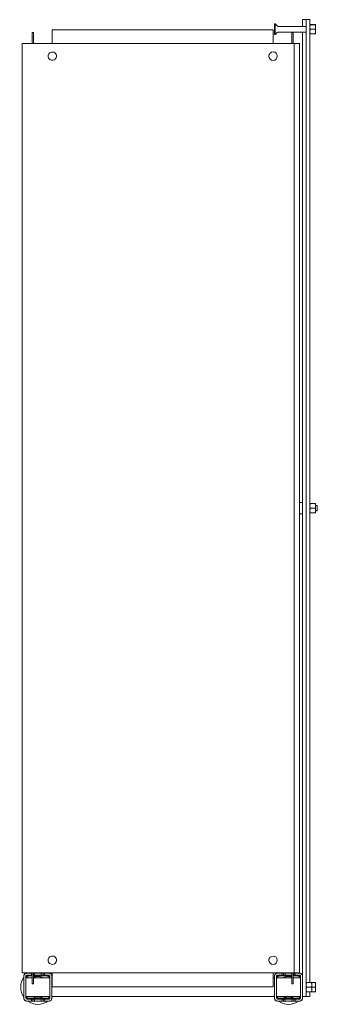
# Model space of a CAD drawing. Header units: millimetres. Extents: x 79 to 399, y -712 to 348.
import ezdxf

# ---------------------------------------------------------------- set-up
doc = ezdxf.new("R2010")
doc.units = ezdxf.units.MM

msp = doc.modelspace()

# ---------------------------------------------------------------- linework, layer by layer
at = {"color": 0, "linetype": 'Continuous', "lineweight": 0}
for p, q in [((353.2, 343), (353.2, 338.9)), ((353.9, 343), (353.2, 343)), ((353.9, 343), (353.9, 338.9)), ((356.1, 340.8), (353.9, 343)), ((387.2, 340.3), (357.1, 340.3)), ((383.2, 347.6), (383.2, 340.3)), ((387.2, 347.6), (383.2, 347.6)), ((387.2, 347.6), (387.2, 347)), ((391.2, 347.6), (387.2, 347.6)), ((387.2, 347), (387.2, 346.9)), ((387.2, 346.9), (387.2, 328.4)), ((391.2, 347), (391.2, 347.6)), ((391.2, 347), (391.2, 346.9)), ((391.2, 328.4), (391.2, 346.9)), ((391.2, 342.4), (391.7, 342.4)), ((391.2, 342.3), (391.2, 342.3)), ((391.7, 342.4), (396.9, 342.4)), ((391.7, 342.2), (396.9, 342.2)), ((397.3, 342.3), (397.3, 342.3)), ((397.3, 342.3), (397.3, 339.7)), ((397.3, 342.3), (397.3, 342.3)), ((397.3, 339.7), (397.3, 334.7)), ((92, 333.6), (93.5, 333.6)), ((92, 333.6), (92, 331.8)), ((92, 321.8), (92, 331.8)), ((93.5, 333.6), (93.5, 331.8)), ((93.5, 321.8), (93.5, 331.8)), ((113.6, 336.8), (351.6, 336.8)), ((113.6, 336.8), (113.6, 321.8)), ((351.6, 321.8), (351.6, 336.8)), ((353.2, 338.9), (353.2, 331.7)), ((353.9, 331.7), (353.2, 331.7)), ((353.9, 338.9), (353.9, 331.7)), ((356.1, 333.9), (353.9, 331.7)), ((387.2, 334.3), (357.1, 334.3)), ((373.2, 333.6), (371.7, 333.6)), ((371.7, 331.8), (371.7, 333.6)), ((371.7, 331.8), (371.7, 321.8)), ((373.2, 331.8), (373.2, 333.6)), ((373.2, 331.8), (373.2, 321.8)), ((383.2, 334.3), (383.2, -681.7)), ((391.2, 332.3), (391.7, 332.3)), ((391.2, 332.3), (391.2, 332.3)), ((391.7, 337.2), (396.9, 337.2)), ((391.7, 332.3), (396.9, 332.3)), ((397.3, 332.3), (397.3, 334.7)), ((397.3, 332.3), (397.3, 332.3)), ((81.1, 321.8), (81.1, -678.2)), ((84.4, 321.8), (81.1, 321.8)), ((84.4, 321.8), (372.1, 321.8)), ((372.1, 321.8), (374.1, 321.8)), ((374.1, 321.8), (374.1, -678.2)), ((380.1, 321.8), (374.1, 321.8)), ((380.1, 321.8), (380.1, -678.2)), ((387.2, 328.4), (387.2, -178.2)), ((391.2, 328.4), (391.2, -688.6)), ((383.2, -172.2), (380.9, -172.2)), ((387.2, -178.2), (387.2, -684.8)), ((391.2, -173.2), (391.2, -173.2)), ((391.7, -173.1), (396.9, -173.1)), ((391.7, -173.3), (396.9, -173.3)), ((391.7, -178.3), (396.9, -178.3)), ((397.3, -173.2), (397.3, -173.2)), ((397.3, -173.2), (397.3, -175.8)), ((397.3, -173.2), (397.3, -173.2)), ((399.2, -175.2), (397.3, -175.2)), ((397.3, -175.8), (397.3, -180.8)), ((399.2, -175.2), (399.2, -177.3)), ((399.2, -177.3), (399.2, -181.2)), ((383.2, -184.2), (380.9, -184.2)), ((391.2, -183.2), (391.2, -183.2)), ((391.7, -183.2), (396.9, -183.2)), ((397.3, -183.2), (397.3, -180.8)), ((399.2, -181.2), (397.3, -181.2)), ((397.3, -183.2), (397.3, -183.2)), ((81.1, -678.2), (84.4, -678.2)), ((84.4, -678.2), (372.1, -678.2)), ((92, -688.2), (92, -678.2)), ((93.5, -688.2), (93.5, -678.2)), ((113.6, -678.2), (113.6, -693.2)), ((351.6, -693.2), (351.6, -678.2)), ((371.7, -678.2), (371.7, -678.7)), ((374.1, -678.2), (372.1, -678.2)), ((373.2, -678.2), (373.2, -688.2)), ((374.1, -678.2), (380.1, -678.2)), ((83.2, -681.2), (83.2, -681.7)), ((83.2, -681.7), (83.2, -705.7)), ((85.2, -681.7), (85.2, -705.7)), ((85.2, -683.6), (92, -683.6)), ((85.2, -683.7), (87.2, -683.7)), ((85.2, -683.8), (92, -683.8)), ((86.2, -678.7), (85.7, -678.7)), ((91.2, -678.7), (86.2, -678.7)), ((91.2, -680.7), (86.2, -680.7)), ((92, -683.7), (87.2, -683.7)), ((87.2, -683.7), (87.2, -683.8)), ((92, -681.2), (88.2, -681.2)), ((92, -681.7), (88.2, -681.7)), ((91.2, -680.7), (91.2, -678.7)), ((91.2, -678.7), (92, -678.7)), ((91.2, -680.7), (92, -680.7)), ((92, -688.2), (92, -690)), ((93.5, -678.7), (94.7, -678.7)), ((93.5, -680.7), (94.7, -680.7)), ((108.2, -681.2), (93.5, -681.2)), ((108.2, -681.7), (93.5, -681.7)), ((93.5, -683.6), (111.2, -683.6)), ((99.2, -683.7), (93.5, -683.7)), ((93.5, -683.8), (111.2, -683.8)), ((93.5, -688.2), (93.5, -690)), ((101.7, -678.7), (94.7, -678.7)), ((94.7, -678.7), (94.7, -680.7)), ((101.7, -680.7), (94.7, -680.7)), ((99.2, -683.8), (99.2, -683.7)), ((99.2, -683.7), (101.2, -683.7)), ((101.2, -683.7), (101.2, -683.8)), ((101.7, -680.7), (101.7, -678.7)), ((101.7, -678.7), (103.8, -678.7)), ((101.7, -680.7), (103.8, -680.7)), ((103.8, -678.7), (105.2, -678.7)), ((103.8, -678.7), (103.8, -680.7)), ((103.8, -680.7), (105.2, -680.7)), ((110.2, -678.7), (105.2, -678.7)), ((105.2, -678.7), (105.2, -680.7)), ((110.2, -680.7), (105.2, -680.7)), ((110.7, -678.7), (110.2, -678.7)), ((111.2, -705.7), (111.2, -681.7)), ((113.2, -681.7), (113.2, -681.2)), ((113.2, -705.7), (113.2, -681.7)), ((113.2, -683.6), (113.6, -683.6)), ((113.2, -683.8), (113.6, -683.8)), ((351.6, -683.6), (353.2, -683.6)), ((351.6, -683.8), (353.2, -683.8)), ((353.2, -681.2), (353.2, -681.7)), ((353.2, -681.7), (353.2, -705.7)), ((355.2, -681.7), (355.2, -705.7)), ((355.2, -683.6), (371.7, -683.6)), ((355.2, -683.8), (371.7, -683.8)), ((356.2, -678.7), (355.7, -678.7)), ((361.2, -678.7), (356.2, -678.7)), ((361.2, -680.7), (356.2, -680.7)), ((371.7, -681.2), (358.2, -681.2)), ((371.7, -681.7), (358.2, -681.7)), ((361.2, -680.7), (361.2, -678.7)), ((362.6, -678.7), (361.2, -678.7)), ((361.2, -680.7), (362.6, -680.7)), ((364.7, -678.7), (362.6, -678.7)), ((362.6, -680.7), (362.6, -678.7)), ((362.6, -680.7), (364.7, -680.7)), ((371.7, -678.7), (364.7, -678.7)), ((364.7, -678.7), (364.7, -680.7)), ((371.7, -680.7), (364.7, -680.7)), ((365.2, -683.8), (365.2, -683.7)), ((365.2, -683.7), (367.2, -683.7)), ((371.7, -683.7), (367.2, -683.7)), ((367.2, -683.7), (367.2, -683.8)), ((371.7, -680.7), (371.7, -678.7)), ((371.7, -680.7), (371.7, -688.2)), ((371.7, -690), (371.7, -688.2)), ((373.8, -678.7), (373.2, -678.7)), ((373.2, -680.7), (373.8, -680.7)), ((378.2, -681.2), (373.2, -681.2)), ((378.2, -681.7), (373.2, -681.7)), ((373.2, -683.6), (381.2, -683.6)), ((379.2, -683.7), (373.2, -683.7)), ((373.2, -683.8), (381.2, -683.8)), ((373.2, -690), (373.2, -688.2)), ((375.2, -678.7), (373.8, -678.7)), ((373.8, -680.7), (373.8, -678.7)), ((373.8, -680.7), (375.2, -680.7)), ((380.2, -678.7), (375.2, -678.7)), ((375.2, -678.7), (375.2, -680.7)), ((380.2, -680.7), (375.2, -680.7)), ((379.2, -683.8), (379.2, -683.7)), ((379.2, -683.7), (381.2, -683.7)), ((380.7, -678.7), (380.2, -678.7)), ((381.2, -705.7), (381.2, -681.7)), ((383.2, -705.7), (383.2, -681.7)), ((387.2, -703.2), (387.2, -684.8)), ((387.2, -688.7), (387.2, -688.7)), ((387.7, -688.6), (392.9, -688.6)), ((387.7, -688.8), (392.9, -688.8)), ((392.9, -688.6), (396.9, -688.6)), ((393.3, -688.7), (393.3, -688.7)), ((393.3, -688.7), (393.3, -691.3)), ((393.3, -688.7), (393.3, -688.7)), ((393.3, -688.8), (396.9, -688.8)), ((397.3, -688.7), (397.3, -688.7)), ((397.3, -688.7), (397.3, -691.3)), ((397.3, -688.7), (397.3, -688.7)), ((92, -690), (93.5, -690)), ((351.6, -693.2), (113.6, -693.2)), ((373.2, -690), (371.7, -690)), ((387.2, -698.7), (387.2, -698.7)), ((387.7, -693.8), (392.9, -693.8)), ((387.7, -698.7), (392.9, -698.7)), ((391.2, -703.9), (391.2, -698.7)), ((392.9, -698.7), (396.9, -698.7)), ((393.3, -691.3), (393.3, -696.3)), ((393.3, -693.8), (396.9, -693.8)), ((393.3, -698.7), (393.3, -696.3)), ((393.3, -698.7), (393.3, -698.7)), ((397.3, -691.3), (397.3, -696.3)), ((397.3, -698.7), (397.3, -696.3)), ((397.3, -698.7), (397.3, -698.7)), ((83.2, -705.7), (83.2, -706.2)), ((85.2, -703.8), (111.2, -703.8)), ((85.7, -708.7), (86.2, -708.7)), ((86.2, -706.7), (91.2, -706.7)), ((86.2, -708.7), (91.2, -708.7)), ((88.2, -705.7), (108.2, -705.7)), ((88.2, -706.2), (108.2, -706.2)), ((91.2, -708.7), (91.2, -706.7)), ((92.6, -706.7), (91.2, -706.7)), ((91.2, -708.7), (92.6, -708.7)), ((94.7, -706.7), (92.6, -706.7)), ((92.6, -706.7), (92.6, -708.7)), ((92.6, -708.7), (94.7, -708.7)), ((94.7, -706.7), (101.7, -706.7)), ((94.7, -706.7), (94.7, -708.7)), ((94.7, -708.7), (101.7, -708.7)), ((101.7, -708.7), (101.7, -706.7)), ((103.8, -706.7), (101.7, -706.7)), ((101.7, -708.7), (103.8, -708.7)), ((105.2, -706.7), (103.8, -706.7)), ((103.8, -706.7), (103.8, -708.7)), ((103.8, -708.7), (105.2, -708.7)), ((105.2, -706.7), (110.2, -706.7)), ((105.2, -706.7), (105.2, -708.7)), ((105.2, -708.7), (110.2, -708.7)), ((110.2, -708.7), (110.7, -708.7)), ((113.2, -703.8), (353.2, -703.8)), ((113.2, -706.2), (113.2, -705.7)), ((353.2, -705.7), (353.2, -706.2)), ((355.2, -703.8), (381.2, -703.8)), ((355.7, -708.7), (356.2, -708.7)), ((356.2, -706.7), (361.2, -706.7)), ((356.2, -708.7), (361.2, -708.7)), ((358.2, -705.7), (378.2, -705.7)), ((358.2, -706.2), (378.2, -706.2)), ((361.2, -708.7), (361.2, -706.7)), ((362.6, -706.7), (361.2, -706.7)), ((362.6, -708.7), (361.2, -708.7)), ((364.7, -706.7), (362.6, -706.7)), ((362.6, -708.7), (362.6, -706.7)), ((364.7, -708.7), (362.6, -708.7)), ((364.7, -706.7), (371.7, -706.7)), ((364.7, -706.7), (364.7, -708.7)), ((364.7, -708.7), (371.7, -708.7)), ((371.7, -708.7), (371.7, -706.7)), ((373.8, -706.7), (371.7, -706.7)), ((373.8, -708.7), (371.7, -708.7)), ((375.2, -706.7), (373.8, -706.7)), ((373.8, -708.7), (373.8, -706.7)), ((375.2, -708.7), (373.8, -708.7)), ((375.2, -706.7), (380.2, -706.7)), ((375.2, -706.7), (375.2, -708.7)), ((375.2, -708.7), (380.2, -708.7)), ((380.2, -708.7), (380.7, -708.7)), ((387.2, -703.9), (383.2, -703.9)), ((383.2, -706.2), (383.2, -705.7)), ((387.2, -703.2), (387.2, -703.3)), ((387.2, -703.9), (387.2, -703.3)), ((391.2, -703.9), (387.2, -703.9))]:
    msp.add_line(p, q, dxfattribs=at)
at = {"color": 0, "linetype": 'Continuous', "lineweight": 0, "extrusion": (0, 0, -1)}
for centre, radius, start, end in [((-357.1, 341.8), 1.5, 270, 315), ((-357.1, 332.8), 1.5, 45, 90), ((-388.6, -178.2), 10, 31.7486, 35.2515), ((-380.9, -172.7), 0.54, 35.2515, 90), ((-388.6, -178.2), 10, 324.7485, 328.2514), ((-380.9, -183.6), 0.54, 270, 324.7485), ((-98.2, -693.7), 18.5, 54.1752, 56.9125), ((-98.2, -693.7), 18.5, 123.0875, 125.8248), ((-368.2, -693.7), 18.5, 54.1752, 56.9125), ((-368.2, -693.7), 18.5, 123.0875, 125.8248), ((-98.2, -693.7), 18.5, 324.1752, 35.8248), ((-98.2, -693.7), 18.5, 144.1752, 146.329), ((-368.2, -693.7), 18.5, 33.0893, 35.8248), ((-98.2, -693.7), 18.5, 270, 305.8248), ((-98.2, -693.7), 18.5, 234.1752, 270), ((-98.2, -693.7), 18.5, 213.0893, 215.8248), ((-368.2, -693.7), 18.5, 324.1752, 326.9107), ((-368.2, -693.7), 18.5, 270, 305.8248), ((-368.2, -693.7), 18.5, 234.1752, 270), ((-368.2, -693.7), 18.5, 213.5496, 215.8248)]:
    msp.add_arc(centre, radius, start, end, dxfattribs=at)
at = {"color": 0, "linetype": 'Continuous', "lineweight": 0}
for centre, radius, start, end in [((113.6, 308.3), 4.5, 143.5876, 323.5876), ((113.6, 308.3), 4.5, 323.5876, 143.5876), ((351.6, 308.3), 4.5, 0, 180), ((351.6, 308.3), 4.5, 180, 0), ((113.6, -664.7), 4.5, 143.5876, 323.5876), ((113.6, -664.7), 4.5, 323.5876, 143.5876), ((351.6, -664.7), 4.5, 0, 180), ((351.6, -664.7), 4.5, 180, 0), ((86.2, -681.7), 3, 90, 180), ((85.7, -681.2), 2.5, 90, 180), ((86.2, -681.7), 1, 90, 180), ((88.2, -683.7), 2.5, 90, 177.7076), ((88.2, -683.7), 1.99, 90, 177.1251), ((98.2, -693.7), 11.5, 90, 114.1628), ((98.2, -693.7), 11.5, 61.4333, 90), ((108.2, -683.7), 2.5, 2.2924, 90), ((108.2, -683.7), 1.99, 2.8749, 90), ((110.2, -681.7), 3, 0, 90), ((110.2, -681.7), 1, 0, 90), ((110.7, -681.2), 2.5, 0, 90), ((356.2, -681.7), 3, 90, 180), ((355.7, -681.2), 2.5, 90, 180), ((356.2, -681.7), 1, 90, 180), ((358.2, -683.7), 2.5, 90, 177.7076), ((358.2, -683.7), 1.99, 90, 177.1251), ((368.2, -693.7), 11.5, 90, 118.5667), ((368.2, -693.7), 11.5, 72.2811, 90), ((368.2, -693.7), 11.5, 61.4333, 64.2285), ((378.2, -683.7), 2.5, 2.2924, 90), ((378.2, -683.7), 1.99, 2.8749, 90), ((380.2, -681.7), 3, 0, 90), ((380.2, -681.7), 1, 0, 90), ((380.7, -681.2), 2.5, 0, 90), ((86.2, -705.7), 3, 180, 270), ((85.7, -706.2), 2.5, 180, 270), ((86.2, -705.7), 1, 180, 270), ((88.2, -703.7), 2.5, 182.2924, 270), ((88.2, -703.7), 1.99, 182.8749, 270), ((98.2, -693.7), 11.5, 241.4333, 270), ((98.2, -693.7), 11.5, 270, 298.5667), ((108.2, -703.7), 2.5, 270, 357.7076), ((108.2, -703.7), 1.99, 270, 357.1251), ((110.2, -705.7), 1, 270, 0), ((110.2, -705.7), 3, 270, 0), ((110.7, -706.2), 2.5, 270, 0), ((356.2, -705.7), 3, 180, 270), ((355.7, -706.2), 2.5, 180, 270), ((356.2, -705.7), 1, 180, 270), ((358.2, -703.7), 2.5, 182.2924, 270), ((358.2, -703.7), 1.99, 182.8749, 270), ((368.2, -693.7), 11.5, 241.4333, 270), ((368.2, -693.7), 11.5, 270, 298.5667), ((378.2, -703.7), 2.5, 270, 357.7076), ((378.2, -703.7), 1.99, 270, 357.1251), ((380.2, -705.7), 1, 270, 0), ((380.2, -705.7), 3, 270, 0), ((380.7, -706.2), 2.5, 270, 0)]:
    msp.add_arc(centre, radius, start, end, dxfattribs=at)
for points, weights in [([(391.2, 342.3), (391.2, 342.4), (391.7, 342.4)], [2.22975607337, 2.22975607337, 2.06966679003]), ([(391.7, 342.2), (391.2, 342.3), (391.2, 342.3)], [2.06966679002, 2.22975607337, 2.22975607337]), ([(391.2, 339.7), (391.2, 340.9), (391.7, 342.2)], [2.22975607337, 2.22975607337, 2.06966679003]), ([(391.7, 337.2), (391.2, 338.5), (391.2, 339.7)], [2.06966679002, 2.22975607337, 2.22975607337]), ([(397.3, 342.3), (397.3, 342.4), (396.9, 342.4)], [2.22975607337, 2.22975607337, 2.06966679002]), ([(396.9, 342.2), (397.3, 342.3), (397.3, 342.3)], [2.06966679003, 2.22975607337, 2.22975607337]), ([(397.3, 339.7), (397.3, 340.9), (396.9, 342.2)], [2.22975607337, 2.22975607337, 2.06966679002]), ([(396.9, 337.2), (397.3, 338.5), (397.3, 339.7)], [2.06966679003, 2.22975607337, 2.22975607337]), ([(391.7, 337.2), (391.2, 335.9), (391.2, 334.7)], [2.06966679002, 2.22975607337, 2.22975607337]), ([(391.2, 334.7), (391.2, 333.6), (391.7, 332.3)], [2.22975607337, 2.22975607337, 2.06966679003]), ([(391.2, 332.3), (391.2, 332.3), (391.7, 332.3)], [2.22932508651, 2.22144966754, 2.06966679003]), ([(396.9, 337.2), (397.3, 335.9), (397.3, 334.7)], [2.06966679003, 2.22975607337, 2.22975607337]), ([(397.3, 334.7), (397.3, 333.6), (396.9, 332.3)], [2.22975607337, 2.22975607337, 2.06966679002]), ([(397.3, 332.3), (397.3, 332.3), (396.9, 332.3)], [2.22932508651, 2.22144966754, 2.06966679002]), ([(391.2, -173.2), (391.2, -173.1), (391.7, -173.1)], [2.22975607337, 2.22975607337, 2.06966679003]), ([(391.7, -173.3), (391.2, -173.2), (391.2, -173.2)], [2.06966679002, 2.22975607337, 2.22975607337]), ([(391.2, -175.8), (391.2, -174.6), (391.7, -173.3)], [2.22975607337, 2.22975607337, 2.06966679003]), ([(391.7, -178.3), (391.2, -177), (391.2, -175.8)], [2.06966679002, 2.22975607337, 2.22975607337]), ([(391.7, -178.3), (391.2, -179.6), (391.2, -180.8)], [2.06966679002, 2.22975607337, 2.22975607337]), ([(397.3, -173.2), (397.3, -173.1), (396.9, -173.1)], [2.22975607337, 2.22975607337, 2.06966679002]), ([(396.9, -173.3), (397.3, -173.2), (397.3, -173.2)], [2.06966679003, 2.22975607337, 2.22975607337]), ([(397.3, -175.8), (397.3, -174.6), (396.9, -173.3)], [2.22975607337, 2.22975607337, 2.06966679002]), ([(396.9, -178.3), (397.3, -177), (397.3, -175.8)], [2.06966679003, 2.22975607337, 2.22975607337]), ([(396.9, -178.3), (397.3, -179.6), (397.3, -180.8)], [2.06966679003, 2.22975607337, 2.22975607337]), ([(391.2, -180.8), (391.2, -181.9), (391.7, -183.2)], [2.22975607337, 2.22975607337, 2.06966679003]), ([(391.2, -183.2), (391.2, -183.2), (391.7, -183.2)], [2.22932508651, 2.22144966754, 2.06966679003]), ([(397.3, -180.8), (397.3, -181.9), (396.9, -183.2)], [2.22975607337, 2.22975607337, 2.06966679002]), ([(397.3, -183.2), (397.3, -183.2), (396.9, -183.2)], [2.22932508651, 2.22144966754, 2.06966679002]), ([(387.2, -688.7), (387.2, -688.6), (387.7, -688.6)], [2.22975607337, 2.22975607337, 2.06966679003]), ([(387.7, -688.8), (387.2, -688.7), (387.2, -688.7)], [2.06966679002, 2.22975607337, 2.22975607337]), ([(387.2, -691.3), (387.2, -690.1), (387.7, -688.8)], [2.22975607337, 2.22975607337, 2.06966679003]), ([(393.3, -688.7), (393.3, -688.6), (392.9, -688.6)], [2.22975607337, 2.22975607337, 2.06966679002]), ([(392.9, -688.8), (393.3, -688.7), (393.3, -688.7)], [2.06966679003, 2.22975607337, 2.22975607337]), ([(393.3, -691.3), (393.3, -690.1), (392.9, -688.8)], [2.22975607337, 2.22975607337, 2.06966679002]), ([(397.3, -688.7), (397.3, -688.6), (396.9, -688.6)], [2.22975607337, 2.22975607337, 2.06966679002]), ([(396.9, -688.8), (397.3, -688.7), (397.3, -688.7)], [2.06966679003, 2.22975607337, 2.22975607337]), ([(397.3, -691.3), (397.3, -690.1), (396.9, -688.8)], [2.22975607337, 2.22975607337, 2.06966679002]), ([(387.7, -693.8), (387.2, -692.5), (387.2, -691.3)], [2.06966679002, 2.22975607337, 2.22975607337]), ([(387.7, -693.8), (387.2, -695.1), (387.2, -696.3)], [2.06966679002, 2.22975607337, 2.22975607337]), ([(387.2, -696.3), (387.2, -697.4), (387.7, -698.7)], [2.22975607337, 2.22975607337, 2.06966679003]), ([(387.2, -698.7), (387.2, -698.7), (387.7, -698.7)], [2.22932508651, 2.22144966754, 2.06966679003]), ([(392.9, -693.8), (393.3, -692.5), (393.3, -691.3)], [2.06966679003, 2.22975607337, 2.22975607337]), ([(392.9, -693.8), (393.3, -695.1), (393.3, -696.3)], [2.06966679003, 2.22975607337, 2.22975607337]), ([(393.3, -696.3), (393.3, -697.4), (392.9, -698.7)], [2.22975607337, 2.22975607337, 2.06966679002]), ([(393.3, -698.7), (393.3, -698.7), (392.9, -698.7)], [2.22932508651, 2.22144966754, 2.06966679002]), ([(396.9, -693.8), (397.3, -692.5), (397.3, -691.3)], [2.06966679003, 2.22975607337, 2.22975607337]), ([(396.9, -693.8), (397.3, -695.1), (397.3, -696.3)], [2.06966679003, 2.22975607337, 2.22975607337]), ([(397.3, -696.3), (397.3, -697.4), (396.9, -698.7)], [2.22975607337, 2.22975607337, 2.06966679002]), ([(397.3, -698.7), (397.3, -698.7), (396.9, -698.7)], [2.22932508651, 2.22144966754, 2.06966679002])]:
    msp.add_rational_spline(points, weights, degree=2, dxfattribs=at)

doc.saveas('drawing.dxf')
